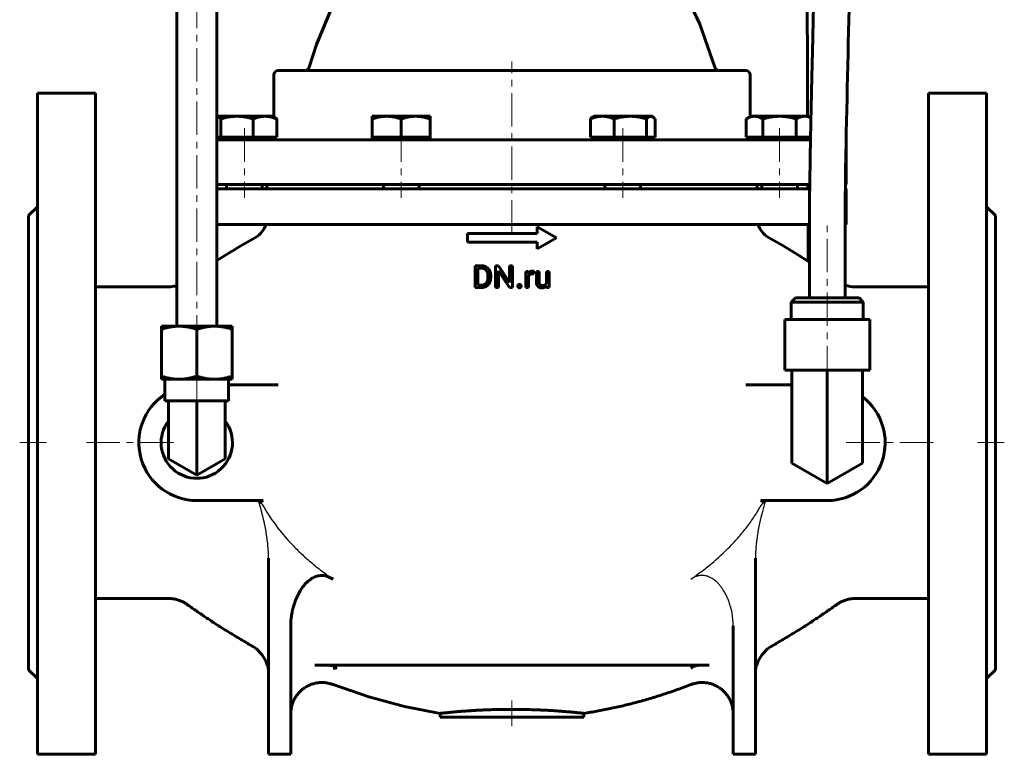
# Model space of a CAD drawing. Header units: millimetres. Extents: x -110 to 111, y -165 to 165.
# Tile 1 of 3: x -110 to 111, y -165 to 0. Entities that reach past the tile are written whole.
import ezdxf

# ---------------------------------------------------------------- set-up
doc = ezdxf.new("R2010")
doc.units = ezdxf.units.MM
for name, pattern in [('K5LT-1', [0]), ('K5LT_AXLED', [12, 7.5, -1.5, 1.5, -1.5]), ('K5LT_BASIC', [0])]:
    doc.linetypes.add(name, pattern=pattern)
doc.layers.add('Системный слой (1)', color=7, linetype='Continuous', true_color=0x6c6c6c)

# ---------------------------------------------------------------- blocks, each defined once
blk = doc.blocks.new('U0')
at = {"layer": 'Системный слой (1)', "color": 143, "linetype": 'K5LT_BASIC', "lineweight": 60, "true_color": 0x33acca}
for p, q in [((-60.46, -50.55), (-63.36, -52.3)), ((-57.56, -48.89), (-60.46, -50.55)), ((-63.36, -52.3), (-66.25, -54.12))]:
    blk.add_line(p, q, dxfattribs=at)
blk = doc.blocks.new('U1')
at = {"layer": 'Системный слой (1)', "color": 143, "linetype": 'K5LT_BASIC', "lineweight": 60, "true_color": 0x33acca}
for p, q in [((75.11, -59.73), (74.75, -59.61)), ((75.87, -59.9), (75.11, -59.73)), ((76.45, -59.97), (75.87, -59.9)), ((76.74, -59.99), (76.45, -59.97)), ((76.89, -60), (76.74, -59.99)), ((76.96, -60), (76.89, -60)), ((77, -60), (76.96, -60)), ((77.02, -60), (77, -60)), ((77.03, -60), (77.02, -60)), ((77.04, -60), (77.03, -60)), ((77.03, -60), (77.03, -60)), ((77.03, -60), (77.03, -60)), ((77.03, -60), (77.03, -60)), ((77.03, -60), (77.03, -60)), ((77.04, -60), (77.04, -60)), ((77.04, -60), (77.04, -60)), ((77.04, -60), (77.04, -60)), ((77.04, -60), (77.04, -60)), ((77.04, -60), (77.04, -60)), ((77.04, -60), (77.04, -60)), ((77.04, -60), (77.04, -60))]:
    blk.add_line(p, q, dxfattribs=at)
blk = doc.blocks.new('U2')
at = {"layer": 'Системный слой (1)', "color": 143, "linetype": 'K5LT_BASIC', "lineweight": 60, "true_color": 0x33acca}
for p, q in [((-57.33, -141.33), (-58.21, -140.74)), ((-56.12, -142.55), (-57.33, -141.33)), ((-55.24, -144.03), (-56.12, -142.55)), ((-55, -144.66), (-55.24, -144.03)), ((-54.76, -145.6), (-54.9, -145)), ((-54.68, -146.22), (-54.76, -145.6)), ((-54.65, -146.84), (-54.68, -146.22))]:
    blk.add_line(p, q, dxfattribs=at)
blk = doc.blocks.new('U3')
at = {"layer": 'Системный слой (1)', "color": 143, "linetype": 'K5LT_BASIC', "lineweight": 60, "true_color": 0x33acca}
for p, q in [((-45.25, -125.71), (-45.72, -126.08)), ((-45, -125.54), (-45.25, -125.71)), ((-44.87, -125.46), (-45, -125.54)), ((-44.8, -125.43), (-44.87, -125.46)), ((-44.77, -125.41), (-44.8, -125.43)), ((-44.27, -125.16), (-44.77, -125.41)), ((-43.8, -124.99), (-44.27, -125.16)), ((-43.57, -124.93), (-43.8, -124.99)), ((-43.45, -124.9), (-43.57, -124.93)), ((-43.39, -124.89), (-43.45, -124.9)), ((-43.36, -124.88), (-43.39, -124.89)), ((-42.89, -124.83), (-43.36, -124.88)), ((-42.35, -124.83), (-42.89, -124.83)), ((-42.08, -124.86), (-42.35, -124.83)), ((-41.94, -124.88), (-42.08, -124.86)), ((-41.88, -124.9), (-41.94, -124.88)), ((-41.84, -124.9), (-41.88, -124.9)), ((-41.73, -124.93), (-41.84, -124.9)), ((-40.13, -125.66), (-41.73, -124.93)), ((-47.01, -127.48), (-47.54, -128.28)), ((-46.72, -127.12), (-47.01, -127.48)), ((-46.58, -126.94), (-46.72, -127.12)), ((-46.5, -126.86), (-46.58, -126.94)), ((-46.47, -126.81), (-46.5, -126.86)), ((-45.72, -126.08), (-46.47, -126.81)), ((-48.56, -130.35), (-48.76, -130.89)), ((-48.45, -130.08), (-48.56, -130.35)), ((-48.4, -129.95), (-48.45, -130.08)), ((-48.37, -129.89), (-48.4, -129.95)), ((-47.54, -128.28), (-48.37, -129.89)), ((-49.1, -132), (-49.33, -132.95)), ((-48.76, -130.89), (-49.1, -132)), ((-49.49, -133.91), (-49.61, -134.95)), ((-49.41, -133.4), (-49.49, -133.91)), ((-49.37, -133.14), (-49.41, -133.4)), ((-49.34, -133.01), (-49.37, -133.14)), ((-49.33, -132.95), (-49.34, -133.01)), ((-49.61, -134.95), (-49.65, -136.13)), ((-49.65, -136.13), (-49.65, -136.14))]:
    blk.add_line(p, q, dxfattribs=at)
blk = doc.blocks.new('U4')
at = {"layer": 'Системный слой (1)', "color": 143, "linetype": 'K5LT_BASIC', "lineweight": 60, "true_color": 0x33acca}
for p, q in [((-32.15, -152.11), (-40.13, -149.34)), ((-24.14, -154.26), (-32.15, -152.11)), ((-16.12, -155.8), (-24.14, -154.26))]:
    blk.add_line(p, q, dxfattribs=at)
blk = doc.blocks.new('U5')
at = {"layer": 'Системный слой (1)', "color": 143, "linetype": 'K5LT_BASIC', "lineweight": 60, "true_color": 0x33acca}
for p, q in [((-77.04, -60), (-77.04, -60)), ((-77.04, -60), (-77.04, -60)), ((-77.04, -60), (-77.04, -60)), ((-77.04, -60), (-77.04, -60)), ((-77.04, -60), (-77.04, -60)), ((-77.04, -60), (-77.04, -60)), ((-77.04, -60), (-77.04, -60)), ((-77.04, -60), (-77.04, -60)), ((-77.04, -60), (-77.03, -60)), ((-77.03, -60), (-77.03, -60)), ((-77.03, -60), (-77.03, -60)), ((-77.03, -60), (-77.03, -60)), ((-77.03, -60), (-77.02, -60)), ((-77.02, -60), (-77.01, -60)), ((-77.01, -60), (-76.99, -60)), ((-76.99, -60), (-76.94, -60)), ((-76.94, -60), (-76.84, -60)), ((-76.84, -60), (-76.64, -59.99)), ((-76.64, -59.99), (-76.24, -59.95)), ((-76.24, -59.95), (-75.65, -59.86)), ((-75.65, -59.86), (-75.25, -59.76))]:
    blk.add_line(p, q, dxfattribs=at)
blk = doc.blocks.new('U6')
at = {"layer": 'Системный слой (1)', "color": 143, "linetype": 'K5LT_BASIC', "lineweight": 60, "true_color": 0x33acca}
for p, q in [((60.63, -50.65), (57.56, -48.89)), ((63.69, -52.5), (60.63, -50.65)), ((66.75, -54.45), (63.69, -52.5))]:
    blk.add_line(p, q, dxfattribs=at)
blk = doc.blocks.new('U7')
at = {"layer": 'Системный слой (1)', "color": 143, "linetype": 'K5LT_BASIC', "lineweight": 60, "true_color": 0x33acca}
for p, q in [((56.12, -142.55), (57.33, -141.33)), ((57.33, -141.33), (58.21, -140.74)), ((55.24, -144.03), (56.12, -142.55)), ((54.68, -146.22), (54.76, -145.6)), ((54.76, -145.6), (54.9, -145)), ((55, -144.66), (55.24, -144.03)), ((54.65, -146.84), (54.68, -146.22))]:
    blk.add_line(p, q, dxfattribs=at)
blk = doc.blocks.new('U8')
at = {"layer": 'Системный слой (1)', "color": 143, "linetype": 'K5LT_BASIC', "lineweight": 60, "true_color": 0x33acca}
for p, q in [((0, -27), (-66.25, -27)), ((67, -27), (0, -27))]:
    blk.add_line(p, q, dxfattribs=at)
blk = doc.blocks.new('U9')
at = {"layer": 'Системный слой (1)', "color": 143, "linetype": 'K5LT_BASIC', "lineweight": 60, "true_color": 0x33acca}
for p, q in [((66.75, -46), (-66.25, -46)), ((75, -46), (74.75, -46))]:
    blk.add_line(p, q, dxfattribs=at)
blk = doc.blocks.new('U12')
at = {"layer": 'Системный слой (1)', "color": 143, "linetype": 'K5LT_BASIC', "lineweight": 60, "true_color": 0x33acca}
for p, q in [((66.82, -38), (-66.25, -38)), ((75, -38), (74.82, -38))]:
    blk.add_line(p, q, dxfattribs=at)
blk = doc.blocks.new('U13')
at = {"layer": 'Системный слой (1)', "color": 143, "linetype": 'K5LT_BASIC', "lineweight": 60, "true_color": 0x33acca}
for p, q in [((-66.25, -37), (66.83, -37)), ((74.83, -37), (75, -37))]:
    blk.add_line(p, q, dxfattribs=at)
blk = doc.blocks.new('U14')
at = {"layer": 'Системный слой (1)', "color": 143, "linetype": 'K5LT_BASIC', "lineweight": 60, "true_color": 0x33acca}
for p, q in [((0, -11.4), (-52.44, -11.4)), ((52.44, -11.4), (0, -11.4))]:
    blk.add_line(p, q, dxfattribs=at)
blk = doc.blocks.new('U15')
at = {"layer": 'Системный слой (1)', "color": 143, "linetype": 'K5LT_BASIC', "lineweight": 60, "true_color": 0x33acca}
for p, q in [((24.92, 26.66), (31.5, 18.81)), ((31.5, 18.81), (37.24, 9.59)), ((37.24, 9.59), (42.15, -0.99)), ((42.15, -0.99), (45.54, -10.69))]:
    blk.add_line(p, q, dxfattribs=at)
blk = doc.blocks.new('U17')
at = {"layer": 'Системный слой (1)', "color": 143, "linetype": 'K5LT_BASIC', "lineweight": 60, "true_color": 0x33acca}
for p, q in [((-27.64, 23.7), (-33.89, 15.3)), ((-33.89, 15.3), (-39.3, 5.53)), ((-39.3, 5.53), (-43.87, -5.59)), ((-43.87, -5.59), (-45.54, -10.69))]:
    blk.add_line(p, q, dxfattribs=at)
blk = doc.blocks.new('U24')
at = {"layer": 'Системный слой (1)', "color": 143, "linetype": 'K5LT_BASIC', "lineweight": 60, "true_color": 0x33acca}
for p, q in [((31.3, -21.71), (31.15, -21.7)), ((31.45, -21.76), (31.3, -21.71)), ((31.6, -21.83), (31.45, -21.76)), ((31.77, -21.94), (31.6, -21.83)), ((31.94, -22.09), (31.77, -21.94)), ((32.12, -22.28), (31.94, -22.09))]:
    blk.add_line(p, q, dxfattribs=at)
blk = doc.blocks.new('U26')
at = {"layer": 'Системный слой (1)', "color": 143, "linetype": 'K5LT_BASIC', "lineweight": 60, "true_color": 0x33acca}
for p, q in [((-65.97, -21.78), (-66.25, -21.7)), ((-65.67, -21.97), (-65.97, -21.78)), ((-65.36, -22.28), (-65.67, -21.97))]:
    blk.add_line(p, q, dxfattribs=at)
blk = doc.blocks.new('U27')
at = {"layer": 'Системный слой (1)', "color": 143, "linetype": 'K5LT_BASIC', "lineweight": 60, "true_color": 0x33acca}
for p, q in [((66.14, -21.74), (65.68, -21.7)), ((66.61, -21.85), (66.14, -21.74)), ((67.1, -22.04), (66.61, -21.85))]:
    blk.add_line(p, q, dxfattribs=at)
blk = doc.blocks.new('U65')
at = {"layer": 'Системный слой (1)', "color": 143, "linetype": 'K5LT_BASIC', "lineweight": 60, "true_color": 0x33acca}
for p, q in [((66.25, 15), (66.26, 2.77)), ((66.26, 2.77), (66.29, -9.46)), ((66.29, -9.46), (66.34, -21.7)), ((66.41, -37), (66.41, -37.33)), ((66.41, -37.33), (66.41, -37.67)), ((66.41, -37.67), (66.41, -38)), ((66.45, -46), (66.47, -48.76)), ((66.47, -48.76), (66.48, -51.53)), ((66.48, -51.53), (66.5, -54.28))]:
    blk.add_line(p, q, dxfattribs=at)

msp = doc.modelspace()

# ---------------------------------------------------------------- linework, layer by layer
at = {"layer": 'Системный слой (1)', "color": 143, "linetype": 'K5LT_BASIC', "lineweight": 60, "true_color": 0x33acca}
for p, q in [((-75.25, -68.84), (-75.25, 17.6)), ((-66.25, -68.84), (-66.25, 17.6)), ((-53.44, -21.76), (-53.44, -12.4)), ((53.44, -21.76), (53.44, -12.4)), ((-106.5, -16.5), (-93.5, -16.5)), ((-106.5, -16.5), (-106.5, -165)), ((-93.5, -16.5), (-93.5, -165)), ((106.5, -16.5), (93.5, -16.5)), ((93.5, -16.5), (93.5, -165)), ((106.5, -16.5), (106.5, -165)), ((-66.25, -21.7), (-61.73, -21.7)), ((-61.73, -21.7), (-55.46, -21.7)), ((-55.46, -21.7), (-53.55, -21.7)), ((-53.55, -21.7), (-53.32, -21.83)), ((-31.37, -21.7), (-28.12, -21.7)), ((-31.37, -22.28), (-31.37, -21.7)), ((-28.12, -21.7), (-21.62, -21.7)), ((-21.62, -21.7), (-18.37, -21.7)), ((-18.37, -21.7), (-18.37, -22.28)), ((18.37, -21.7), (18.15, -21.83)), ((18.37, -21.7), (20.28, -21.7)), ((20.28, -21.7), (26.56, -21.7)), ((26.56, -21.7), (31.15, -21.7)), ((31.15, -21.7), (31.37, -21.7)), ((31.37, -21.7), (31.6, -21.83)), ((53.55, -21.7), (52.55, -22.28)), ((53.55, -21.7), (54.42, -21.7)), ((54.42, -21.7), (60.05, -21.7)), ((60.05, -21.7), (65.68, -21.7)), ((65.68, -21.7), (66.55, -21.7)), ((66.55, -21.7), (67.1, -22.01)), ((-65.36, -26.4), (-65.36, -22.28)), ((-58.11, -26.4), (-58.11, -22.28)), ((-52.8, -26.4), (-52.8, -22.28)), ((-31.37, -26.4), (-31.37, -22.28)), ((-24.87, -26.4), (-24.87, -22.28)), ((-18.37, -26.4), (-18.37, -22.28)), ((17.62, -26.4), (17.62, -22.28)), ((22.93, -26.4), (22.93, -22.28)), ((30.18, -26.4), (30.18, -22.28)), ((32.12, -26.4), (32.12, -22.28)), ((52.55, -26.4), (52.55, -22.28)), ((56.3, -26.4), (56.3, -22.28)), ((63.8, -26.4), (63.8, -22.28)), ((-65.36, -26.4), (-66.25, -26.4)), ((-61.73, -26.4), (-65.36, -26.4)), ((-58.11, -26.4), (-61.73, -26.4)), ((-55.46, -26.4), (-58.11, -26.4)), ((-52.8, -26.4), (-55.46, -26.4)), ((-53.55, -26.4), (-53.55, -27)), ((-28.12, -26.4), (-31.37, -26.4)), ((-31.37, -26.4), (-31.37, -27)), ((-24.87, -26.4), (-28.12, -26.4)), ((-21.62, -26.4), (-24.87, -26.4)), ((-18.37, -26.4), (-21.62, -26.4)), ((-18.37, -26.4), (-18.37, -27)), ((20.28, -26.4), (17.62, -26.4)), ((18.37, -26.4), (18.37, -27)), ((22.93, -26.4), (20.28, -26.4)), ((26.56, -26.4), (22.93, -26.4)), ((30.18, -26.4), (26.56, -26.4)), ((31.15, -26.4), (30.18, -26.4)), ((32.12, -26.4), (31.15, -26.4)), ((31.37, -26.4), (31.37, -27)), ((54.42, -26.4), (52.55, -26.4)), ((53.55, -26.4), (53.55, -27)), ((56.3, -26.4), (54.42, -26.4)), ((60.05, -26.4), (56.3, -26.4)), ((63.8, -26.4), (60.05, -26.4)), ((65.68, -26.4), (63.8, -26.4)), ((67.01, -26.4), (65.68, -26.4)), ((66.55, -26.4), (66.55, -27)), ((75, -37), (75, -28)), ((-64.05, -37), (-64.05, -38)), ((-56.05, -37), (-56.05, -38)), ((-55, -37), (-55, -38)), ((-28.87, -37), (-28.87, -38)), ((-20.87, -37), (-20.87, -38)), ((20.87, -37), (20.87, -38)), ((28.87, -37), (28.87, -38)), ((55, -37), (55, -38)), ((56.05, -37), (56.05, -38)), ((64.05, -37), (64.05, -38)), ((75, -38), (75, -46)), ((-108.5, -44), (-106.5, -42)), ((-108.5, -44), (-108.5, -146)), ((108.5, -44), (106.5, -42)), ((108.5, -44), (108.5, -146)), ((-10, -47.99), (-10, -49.99)), ((5.67, -47.99), (-10, -47.99)), ((5.67, -46.49), (5.67, -47.99)), ((10, -48.99), (5.67, -46.49)), ((66.75, -62.49), (66.75, -47.49)), ((74.75, -62.49), (74.75, -47.49)), ((5.67, -49.99), (-10, -49.99)), ((10, -48.99), (5.67, -51.49)), ((5.67, -49.99), (5.67, -51.49)), ((-8.3, -55.27), (-8.3, -60.16)), ((-6.91, -55.27), (-8.3, -55.27)), ((-7.65, -55.8), (-7.65, -59.64)), ((-6.91, -55.8), (-7.65, -55.8)), ((-3.02, -55.27), (-3.67, -55.27)), ((-3.67, -55.27), (-3.67, -60.16)), ((-0.55, -59.06), (-3.02, -55.27)), ((-0.56, -60.16), (-3.02, -56.39)), ((-3.02, -56.39), (-3.02, -60.16)), ((0.1, -55.27), (-0.55, -55.27)), ((-0.55, -55.27), (-0.55, -59.06)), ((0.1, -55.27), (0.1, -60.16)), ((3.12, -56.53), (3.12, -60.16)), ((3.72, -56.53), (3.12, -56.53)), ((3.74, -56.95), (3.72, -56.53)), ((4.88, -56.51), (4.87, -57.09)), ((5.49, -56.53), (5.49, -58.87)), ((6.11, -56.53), (5.49, -56.53)), ((6.11, -56.53), (6.11, -58.88)), ((7.72, -56.53), (7.72, -59.17)), ((8.35, -56.53), (7.72, -56.53)), ((8.35, -56.53), (8.35, -60.16)), ((-6.97, -59.64), (-7.65, -59.64)), ((-5.4, -57.57), (-5.4, -57.87)), ((-4.76, -57.57), (-4.76, -57.87)), ((3.74, -57.58), (3.74, -60.16)), ((-93.5, -60), (-77.04, -60)), ((-7.65, -60.16), (-8.3, -60.16)), ((-6.97, -60.16), (-7.65, -60.16)), ((-3.02, -60.16), (-3.67, -60.16)), ((0.1, -60.16), (-0.56, -60.16)), ((3.74, -60.16), (3.12, -60.16)), ((7.75, -60.16), (7.74, -59.8)), ((8.35, -60.16), (7.75, -60.16)), ((77.04, -60), (93.5, -60)), ((63.61, -62.49), (62.66, -63.44)), ((62.66, -67.36), (62.66, -63.44)), ((62.66, -63.44), (78.85, -63.44)), ((77.9, -62.49), (63.61, -62.49)), ((77.9, -62.49), (78.85, -63.44)), ((78.85, -67.36), (78.85, -63.44)), ((80.28, -67.36), (61.23, -67.36)), ((61.23, -78.74), (61.23, -67.36)), ((80.28, -78.74), (80.28, -67.36)), ((-78.69, -68.84), (-74.72, -68.84)), ((-78.69, -69.54), (-78.69, -68.84)), ((-78.69, -69.54), (-78.69, -80.06)), ((-74.72, -68.84), (-66.78, -68.84)), ((-70.75, -69.54), (-70.75, -80.06)), ((-66.78, -68.84), (-62.82, -68.84)), ((-62.82, -68.84), (-62.82, -69.54)), ((-62.82, -69.54), (-62.82, -80.06)), ((80.28, -78.74), (61.23, -78.74)), ((62.83, -78.74), (62.83, -95)), ((70.75, -78.74), (70.75, -95)), ((78.68, -78.74), (78.68, -95)), ((-78.69, -80.77), (-78.69, -80.06)), ((-74.72, -80.77), (-78.69, -80.77)), ((-77.9, -80.77), (-77.9, -85.6)), ((-66.78, -80.77), (-74.72, -80.77)), ((-62.82, -80.77), (-66.78, -80.77)), ((-63.61, -80.77), (-63.61, -85.6)), ((-62.82, -80.06), (-62.82, -80.77)), ((-56.82, -82), (-63.61, -82)), ((-56.82, -82), (-52.46, -82)), ((56.82, -82), (52.46, -82)), ((62.83, -82), (56.82, -82)), ((-77.9, -85.6), (-77.1, -85.6)), ((-77.1, -85.6), (-76.76, -85.6)), ((-77.1, -95), (-77.1, -85.6)), ((-76.76, -85.6), (-71.09, -85.6)), ((-71.09, -85.6), (-70.75, -85.6)), ((-70.75, -85.6), (-70.41, -85.6)), ((-70.75, -95), (-70.75, -85.6)), ((-70.41, -85.6), (-64.74, -85.6)), ((-64.74, -85.6), (-64.4, -85.6)), ((-64.4, -85.6), (-63.61, -85.6)), ((-64.4, -95), (-64.4, -85.6)), ((-77.1, -98.66), (-77.1, -95)), ((-70.75, -102.33), (-70.75, -95)), ((-64.4, -98.66), (-64.4, -95)), ((62.83, -99.57), (62.83, -95)), ((70.75, -104.15), (70.75, -95)), ((78.68, -99.57), (78.68, -95)), ((-70.75, -102.33), (-77.1, -98.66)), ((-64.4, -98.66), (-70.75, -102.33)), ((70.75, -104.15), (62.83, -99.57)), ((78.68, -99.57), (70.75, -104.15)), ((-70.75, -108), (-56.82, -108)), ((-56.82, -108), (-55.83, -108)), ((56.82, -108), (55.83, -108)), ((56.82, -108), (70.75, -108)), ((-54.65, -120.97), (-54.65, -165)), ((54.65, -120.97), (54.65, -165)), ((-93.5, -130), (-77.04, -130)), ((77.04, -130), (93.5, -130)), ((-49.65, -136.14), (-49.65, -165)), ((49.65, -136.14), (49.65, -165)), ((-55, -144.66), (-55, -145)), ((-54.86, -145), (-55, -145)), ((44.28, -145), (-44.28, -145)), ((55, -145), (54.86, -145)), ((55, -144.66), (55, -145)), ((-108.5, -146), (-106.5, -148)), ((108.5, -146), (106.5, -148)), ((-16.12, -155.8), (-16.12, -156.65)), ((16.12, -156.65), (-16.12, -156.65)), ((16.12, -155.8), (16.12, -156.65)), ((-106.5, -165), (-93.5, -165)), ((-54.65, -165), (-49.65, -165)), ((49.65, -165), (54.65, -165)), ((106.5, -165), (93.5, -165))]:
    msp.add_line(p, q, dxfattribs=at)
at = {"layer": 'Системный слой (1)', "color": 30, "linetype": 'K5LT_AXLED', "lineweight": 18, "true_color": 0xff8000}
for p, q in [((-70.75, 17.6), (-70.75, -70.84)), ((0, -48), (0, -9.4)), ((-60.05, -24.4), (-60.05, -40)), ((-24.87, -24.4), (-24.87, -40)), ((24.87, -24.4), (24.87, -40)), ((60.05, -24.4), (60.05, -40)), ((70.75, -80.74), (70.75, -45.49)), ((-70.75, -78.77), (-70.75, -87.6)), ((-110.5, -95), (-104.5, -95)), ((-95.5, -95), (-75.04, -95)), ((75.04, -95), (95.5, -95)), ((104.5, -95), (110.5, -95)), ((0, -158.65), (0, -152.9))]:
    msp.add_line(p, q, dxfattribs=at)
at = {"layer": 'Системный слой (1)', "color": 143, "linetype": 'K5LT_BASIC', "lineweight": 60, "true_color": 0x33acca}
for centre, radius, start, end in [((-52.44, -12.4), 1, 90, 180), ((52.44, -12.4), 1, 0, 90), ((-54.44, -26), 1, 332.7158, 336.4281), ((54.44, -26), 1, 203.5719, 207.2842), ((74, -28), 1, 0, 11.1652), ((-60, -44.52), 5, 299.1995, 342.5855), ((60, -44.52), 5, 197.4145, 240.8005), ((-70.75, -95), 13, 123.334, 270), ((70.75, -95), 13, 270, 52.4394), ((-70.75, -95), 8.01, 142.4617, 37.5383)]:
    msp.add_arc(centre, radius, start, end, dxfattribs=at)
for points, degree, knots in [([(33.6, 159.47), (34.06, 159.47), (34.52, 159.46), (35.61, 159.41), (36.23, 159.36), (37.85, 159.19), (38.85, 159.02), (40.8, 158.59), (41.75, 158.32), (43.62, 157.68), (44.56, 157.3), (46.37, 156.43), (47.25, 155.95), (48.62, 155.11), (49.12, 154.77), (50.52, 153.78), (51.42, 153.06), (53.21, 151.46), (54.1, 150.56), (55.89, 148.56), (56.77, 147.46), (58.46, 145.12), (59.27, 143.89), (60.79, 141.31), (61.5, 139.98), (62.85, 137.24), (63.48, 135.84), (64.59, 133.15), (65.09, 131.87), (66.02, 129.26), (66.46, 127.94), (67.3, 125.27), (67.69, 123.93), (68.64, 120.43), (69.17, 118.27), (70.15, 113.91), (70.59, 111.72), (71.33, 107.7), (71.63, 105.89), (72.49, 100.43), (72.97, 96.75), (73.4, 92.91), (73.42, 92.75), (73.48, 92.06), (73.56, 91.54), (74.03, 86.21), (74.51, 81.42), (75, 73.95), (75.17, 71.3), (75.37, 66.79), (75.46, 64.89), (75.63, 60.38), (75.71, 57.76), (75.95, 48.41), (75.95, 41.63), (76.03, 34.35), (76.03, 33.84), (76.03, 32.21), (76.03, 31.11), (76, 26.67), (75.97, 23.34), (75.92, 17.48), (75.87, 14.93), (75.61, -0.97), (75.26, -14.4), (74.94, -29.92), (74.9, -32.04), (74.85, -35.1), (74.84, -36.05), (74.83, -37.33), (74.82, -37.67), (74.8, -40.67), (74.77, -43.33), (74.75, -46.44), (74.75, -46.89), (74.75, -47.38), (74.75, -47.44), (74.75, -47.49)], 3, [0, 0, 0, 0, 0.23674, 0.23674, 0.552393, 0.552393, 1.060197, 1.060197, 1.544577, 1.544577, 2.032522, 2.032522, 2.505603, 2.505603, 2.786157, 2.786157, 3.309543, 3.309543, 3.86762, 3.86762, 4.486676, 4.486676, 5.107656, 5.107656, 5.728635, 5.728635, 6.349615, 6.349615, 6.902071, 6.902071, 7.454527, 7.454527, 8.006983, 8.006983, 8.878645, 8.878645, 9.750307, 9.750307, 10.464753, 10.464753, 11.893644, 11.893644, 11.957174, 11.957174, 12.159699, 12.159699, 14.027598, 14.027598, 15.039376, 15.039376, 15.771053, 15.771053, 16.786621, 16.786621, 19.392349, 19.392349, 19.594487, 19.594487, 20.022492, 20.022492, 21.309618, 21.309618, 22.284422, 22.284422, 27.467321, 27.467321, 28.283946, 28.283946, 28.650893, 28.650893, 28.77937, 28.77937, 29.808614, 29.808614, 29.9805, 29.9805, 29.997622, 29.997622, 29.997622, 29.997622]), ([(33.6, 151.47), (34.42, 151.47), (35.24, 151.43), (36.78, 151.25), (37.5, 151.13), (38.87, 150.82), (39.53, 150.63), (40.83, 150.17), (41.46, 149.91), (42.74, 149.3), (43.38, 148.94), (44.64, 148.15), (45.27, 147.71), (46.03, 147.11), (46.19, 146.98), (47.03, 146.27), (47.71, 145.64), (49.1, 144.18), (49.81, 143.35), (51.27, 141.46), (52.01, 140.38), (53.36, 138.19), (53.97, 137.09), (55.15, 134.81), (55.7, 133.63), (56.74, 131.23), (57.23, 130.01), (58.13, 127.58), (58.55, 126.38), (59.34, 123.94), (59.71, 122.7), (60.63, 119.45), (61.15, 117.43), (62.09, 113.33), (62.52, 111.26), (63.16, 107.91), (63.39, 106.62), (64.04, 102.75), (64.43, 100.17), (65, 95.83), (65.22, 94.09), (65.47, 91.85), (65.53, 91.34), (65.71, 89.63), (65.83, 88.43), (66.61, 80.36), (67.06, 73.4), (67.42, 65.52), (67.46, 64.57), (67.55, 62.34), (67.61, 61.07), (67.81, 51.94), (68.01, 44.07), (68.03, 35.62), (68.03, 35), (68.03, 33.86), (68.03, 33.35), (68.01, 31.89), (68.03, 30.95), (68, 26.67), (67.99, 23.33), (67.8, 10.6), (67.63, 1.25), (67.38, -9.75), (67.34, -11.3), (67.24, -15.9), (67.17, -18.95), (67.1, -22.03), (67.1, -22.05), (67.07, -23.51), (67.04, -24.96), (67, -26.6), (67, -26.8), (66.93, -30.33), (66.89, -33.67), (66.82, -37.33), (66.82, -37.67), (66.8, -40.21), (66.77, -42.42), (66.76, -45.09), (66.76, -45.54), (66.75, -46.49), (66.75, -47), (66.75, -47.49)], 3, [0, 0, 0, 0, 0.512827, 0.512827, 0.963315, 0.963315, 1.38238, 1.38238, 1.800477, 1.800477, 2.215606, 2.215606, 2.634081, 2.634081, 2.744258, 2.744258, 3.220115, 3.220115, 3.748252, 3.748252, 4.357732, 4.357732, 4.916947, 4.916947, 5.476162, 5.476162, 6.035377, 6.035377, 6.569747, 6.569747, 7.104117, 7.104117, 7.966134, 7.966134, 8.828151, 8.828151, 9.359841, 9.359841, 10.423222, 10.423222, 11.128149, 11.128149, 11.335312, 11.335312, 11.824142, 11.824142, 14.625981, 14.625981, 15.010374, 15.010374, 15.529167, 15.529167, 18.702456, 18.702456, 18.95611, 18.95611, 19.164292, 19.164292, 19.547781, 19.547781, 20.896602, 20.896602, 24.701958, 24.701958, 25.325148, 25.325148, 26.566911, 26.566911, 26.574459, 26.574459, 27.15805, 27.15805, 27.238699, 27.238699, 28.586742, 28.586742, 28.721354, 28.721354, 29.615912, 29.615912, 29.799515, 29.799515, 29.997508, 29.997508, 29.997508, 29.997508]), ([(-46.5, -11.4), (-46.5, -11.4), (-46.5, -11.4), (-46.46, -11.4), (-46.41, -11.4), (-46.36, -11.39), (-46.35, -11.39), (-46.33, -11.38), (-46.31, -11.38), (-46.29, -11.37), (-46.28, -11.37), (-46.27, -11.37), (-46.26, -11.37), (-46.26, -11.37), (-46.26, -11.37), (-46.25, -11.37), (-46.25, -11.37), (-46.25, -11.37), (-46.25, -11.36), (-46.24, -11.36), (-46.24, -11.36), (-46.23, -11.36), (-46.22, -11.36), (-46.2, -11.35), (-46.19, -11.35), (-46.15, -11.34), (-46.13, -11.33), (-46.06, -11.3), (-46.02, -11.28), (-45.95, -11.23), (-45.91, -11.21), (-45.84, -11.15), (-45.81, -11.13), (-45.75, -11.06), (-45.72, -11.03), (-45.67, -10.96), (-45.65, -10.92), (-45.6, -10.84), (-45.58, -10.8), (-45.56, -10.74), (-45.55, -10.71), (-45.54, -10.69)], 3, [0, 0, 0, 0, 0.00074, 0.00074, 2.908624, 2.908624, 3.59943, 3.59943, 4.740818, 4.740818, 5.282652, 5.282652, 5.539869, 5.539869, 5.661975, 5.661975, 5.78408, 5.78408, 5.899106, 5.899106, 6.12562, 6.12562, 6.576878, 6.576878, 7.475855, 7.475855, 9.273808, 9.273808, 12.322853, 12.322853, 15.297111, 15.297111, 18.225667, 18.225667, 21.249388, 21.249388, 24.307853, 24.307853, 27.343172, 27.343172, 29, 29, 29, 29]), ([(46.5, -11.4), (46.5, -11.4), (46.5, -11.4), (46.46, -11.4), (46.41, -11.4), (46.36, -11.39), (46.35, -11.39), (46.33, -11.38), (46.31, -11.38), (46.29, -11.37), (46.28, -11.37), (46.27, -11.37), (46.26, -11.37), (46.26, -11.37), (46.26, -11.37), (46.25, -11.37), (46.25, -11.37), (46.25, -11.37), (46.25, -11.36), (46.24, -11.36), (46.24, -11.36), (46.23, -11.36), (46.22, -11.36), (46.2, -11.35), (46.19, -11.35), (46.15, -11.34), (46.13, -11.33), (46.06, -11.3), (46.02, -11.28), (45.95, -11.23), (45.91, -11.21), (45.84, -11.15), (45.81, -11.13), (45.75, -11.06), (45.72, -11.03), (45.67, -10.96), (45.65, -10.92), (45.6, -10.84), (45.58, -10.8), (45.56, -10.74), (45.55, -10.71), (45.54, -10.69)], 3, [0, 0, 0, 0, 0.00074, 0.00074, 2.908517, 2.908517, 3.599514, 3.599514, 4.740815, 4.740815, 5.282622, 5.282622, 5.539832, 5.539832, 5.661937, 5.661937, 5.784042, 5.784042, 5.899069, 5.899069, 6.125583, 6.125583, 6.57684, 6.57684, 7.475817, 7.475817, 9.273769, 9.273769, 12.322759, 12.322759, 15.296871, 15.296871, 18.225218, 18.225218, 21.248901, 21.248901, 24.307606, 24.307606, 27.3435, 27.3435, 29, 29, 29, 29]), ([(4.6, -56.46), (4.31, -56.46), (3.88, -56.71), (3.74, -56.94), (3.74, -56.95)], 2, [0, 0, 0, 1.487631, 2.975263, 3, 3, 3]), ([(3.74, -57.58), (3.81, -57.43), (4.03, -57.19), (4.19, -57.13)], 2, [0, 0, 0, 0.967608, 2, 2, 2]), ([(-56.78, -108.38), (-56.78, -108.38), (-56.78, -108.37), (-56.77, -108.37), (-56.77, -108.37), (-56.76, -108.37), (-56.73, -108.36), (-56.6, -108.31), (-56.39, -108.22), (-56.1, -108.1), (-55.92, -108.03), (-55.83, -108)], 3, [0, 0, 0, 0, 0.045638, 0.091939, 0.139013, 0.204712, 0.401066, 1.034129, 4.791083, 8.003168, 12, 12, 12, 12]), ([(56.78, -108.38), (56.78, -108.38), (56.78, -108.37), (56.77, -108.37), (56.77, -108.37), (56.76, -108.37), (56.73, -108.35), (56.62, -108.31), (56.47, -108.26), (56.31, -108.19), (56.14, -108.12), (55.97, -108.05), (55.86, -108.01), (55.83, -108)], 3, [0, 0, 0, 0, 0.053101, 0.106953, 0.161736, 0.238178, 0.354851, 1.662981, 4.452695, 6.339535, 8.562633, 12.326566, 14, 14, 14, 14]), ([(-77.04, -130), (-77.04, -130), (-77.04, -130), (-77.03, -130), (-77.03, -130), (-77.03, -130), (-77.03, -130), (-77.02, -130), (-77.02, -130), (-77.01, -130), (-77, -130), (-76.99, -130), (-76.97, -130), (-76.94, -130), (-76.91, -130), (-76.84, -130), (-76.79, -130), (-76.65, -130.01), (-76.56, -130.01), (-76.28, -130.04), (-76.1, -130.06), (-75.64, -130.13), (-75.36, -130.2), (-74.8, -130.36), (-74.53, -130.46), (-74, -130.69), (-73.74, -130.82), (-73.31, -131.07), (-73.14, -131.18), (-72.97, -131.3)], 3, [0, 0, 0, 0, 0.008695, 0.008695, 0.021738, 0.021738, 0.045649, 0.045649, 0.091298, 0.091298, 0.180423, 0.180423, 0.354324, 0.354324, 0.693431, 0.693431, 1.354256, 1.354256, 2.641126, 2.641126, 5.145305, 5.145305, 9.145196, 9.145196, 13.145087, 13.145087, 17.144979, 17.144979, 19.999074, 19.999074, 19.999074, 19.999074]), ([(77.04, -130), (77.04, -130), (77.04, -130), (77.03, -130), (77.03, -130), (77.03, -130), (77.03, -130), (77.02, -130), (77.02, -130), (77.01, -130), (77, -130), (76.99, -130), (76.97, -130), (76.94, -130), (76.91, -130), (76.84, -130), (76.79, -130), (76.65, -130.01), (76.56, -130.01), (76.28, -130.04), (76.1, -130.06), (75.64, -130.13), (75.36, -130.2), (74.8, -130.36), (74.53, -130.46), (74, -130.69), (73.74, -130.82), (73.31, -131.07), (73.14, -131.18), (72.97, -131.3)], 3, [0, 0, 0, 0, 0.008695, 0.008695, 0.021738, 0.021738, 0.045649, 0.045649, 0.091298, 0.091298, 0.180422, 0.180422, 0.354324, 0.354324, 0.693431, 0.693431, 1.354256, 1.354256, 2.641125, 2.641125, 5.145303, 5.145303, 9.145194, 9.145194, 13.145086, 13.145086, 17.144977, 17.144977, 19.999066, 19.999066, 19.999066, 19.999066]), ([(-54.86, -145), (-54.87, -144.98), (-54.88, -144.94), (-54.9, -144.9), (-54.91, -144.85), (-54.93, -144.81), (-54.95, -144.77), (-54.96, -144.73), (-54.98, -144.7), (-54.99, -144.68), (-55, -144.66), (-55, -144.66), (-55, -144.66)], 3, [0, 0, 0, 0, 1.016091, 1.793434, 2.615485, 4.086672, 5.120882, 6.211606, 7.908931, 9.811236, 10.948964, 13, 13, 13, 13]), ([(-40.13, -145.65), (-39.61, -145.67), (-39.28, -145.58), (-40.02, -145.23), (-40.5, -145.05), (-40.9, -145), (-41.11, -145)], 3, [0, 0, 0, 0, 1.648034, 3.294795, 5.078378, 7, 7, 7, 7]), ([(40.13, -145.65), (40.22, -145.58), (40.36, -145.48), (40.57, -145.36), (40.76, -145.26), (41, -145.16), (41.24, -145.09), (41.45, -145.04), (41.67, -145.01), (41.83, -145), (41.93, -145)], 3, [0, 0, 0, 0, 1.819523, 2.730741, 3.948387, 5.474589, 7.003967, 8.231144, 9.153482, 11, 11, 11, 11]), ([(55, -144.66), (55, -144.66), (55, -144.66), (54.99, -144.68), (54.98, -144.7), (54.97, -144.72), (54.95, -144.76), (54.93, -144.81), (54.91, -144.86), (54.89, -144.92), (54.87, -144.97), (54.86, -145)], 3, [0, 0, 0, 0, 1.902465, 3.029803, 4.28362, 5.406181, 7.037342, 8.410003, 9.688993, 10.879626, 12, 12, 12, 12]), ([(-40.13, -149.34), (-40.14, -149.34), (-40.14, -149.34), (-40.15, -149.33), (-40.15, -149.33), (-40.16, -149.33), (-40.17, -149.33), (-40.19, -149.32), (-40.2, -149.31), (-40.24, -149.3), (-40.27, -149.29), (-40.34, -149.26), (-40.4, -149.24), (-40.55, -149.19), (-40.65, -149.16), (-40.95, -149.08), (-41.15, -149.03), (-41.66, -148.93), (-41.97, -148.9), (-42.58, -148.86), (-42.9, -148.87), (-43.51, -148.91), (-43.81, -148.96), (-44.4, -149.08), (-44.69, -149.17), (-45.26, -149.37), (-45.54, -149.49), (-46.1, -149.77), (-46.36, -149.93), (-46.87, -150.28), (-47.12, -150.47), (-47.56, -150.87), (-47.76, -151.07), (-48.14, -151.51), (-48.31, -151.74), (-48.64, -152.23), (-48.79, -152.49), (-49.05, -153.02), (-49.16, -153.29), (-49.36, -153.86), (-49.45, -154.16), (-49.57, -154.76), (-49.61, -155.07), (-49.65, -155.54), (-49.65, -155.71), (-49.65, -155.87)], 3, [0.000518, 0.000518, 0.000518, 0.000518, 0.012653, 0.012653, 0.031631, 0.031631, 0.066426, 0.066426, 0.132852, 0.132852, 0.262541, 0.262541, 0.515593, 0.515593, 1.009044, 1.009044, 1.970642, 1.970642, 3.405009, 3.405009, 4.843615, 4.843615, 6.257331, 6.257331, 7.643846, 7.643846, 9.071193, 9.071193, 10.513369, 10.513369, 11.944854, 11.944854, 13.28192, 13.28192, 14.625361, 14.625361, 16.003233, 16.003233, 17.364289, 17.364289, 18.80584, 18.80584, 20.239517, 20.239517, 20.998023, 20.998023, 20.998023, 20.998023]), ([(40.13, -149.34), (40.13, -149.34), (40.14, -149.33), (40.15, -149.33), (40.15, -149.33), (40.16, -149.33), (40.17, -149.32), (40.19, -149.32), (40.2, -149.31), (40.24, -149.3), (40.27, -149.29), (40.34, -149.26), (40.4, -149.24), (40.55, -149.19), (40.65, -149.16), (40.95, -149.08), (41.15, -149.03), (41.66, -148.93), (41.97, -148.9), (42.58, -148.86), (42.9, -148.87), (43.51, -148.91), (43.81, -148.96), (44.4, -149.08), (44.69, -149.16), (45.26, -149.37), (45.54, -149.49), (46.1, -149.77), (46.36, -149.93), (46.87, -150.28), (47.12, -150.47), (47.56, -150.87), (47.76, -151.07), (48.14, -151.51), (48.32, -151.74), (48.64, -152.23), (48.79, -152.49), (49.05, -153.02), (49.16, -153.29), (49.36, -153.86), (49.45, -154.16), (49.57, -154.76), (49.61, -155.07), (49.65, -155.54), (49.65, -155.7), (49.65, -155.87)], 3, [0, 0, 0, 0, 0.012653, 0.012653, 0.031632, 0.031632, 0.066427, 0.066427, 0.132854, 0.132854, 0.262545, 0.262545, 0.515599, 0.515599, 1.009057, 1.009057, 1.970665, 1.970665, 3.405075, 3.405075, 4.843728, 4.843728, 6.257487, 6.257487, 7.64405, 7.64405, 9.071438, 9.071438, 10.513642, 10.513642, 11.945139, 11.945139, 13.282207, 13.282207, 14.625861, 14.625861, 16.003712, 16.003712, 17.364754, 17.364754, 18.806263, 18.806263, 20.239884, 20.239884, 20.998023, 20.998023, 20.998023, 20.998023]), ([(-16.12, -155.8), (-16.12, -155.8), (-16.05, -155.79), (-15.76, -155.76), (-15.35, -155.71), (-14.89, -155.67), (-14.31, -155.61), (-13.5, -155.53), (-12.69, -155.45), (-11.97, -155.39), (-11.45, -155.35), (-10.49, -155.28), (-9.55, -155.21), (-8.38, -155.14), (-7.32, -155.08), (-6.26, -155.03), (-4.9, -154.98), (-3.21, -154.93), (-1.41, -154.9), (-0.33, -154.9), (0, -154.9)], 3, [0, 0, 0, 0, 1.461863, 2.939669, 4.356381, 5.270618, 6.137346, 7.834186, 9.310781, 9.520347, 10.572221, 11.210318, 12.799328, 13.581132, 14.710093, 15.819631, 16.48071, 18.306348, 20.187747, 21, 21, 21, 21]), ([(0, -154.9), (0.68, -154.9), (2.04, -154.91), (4.05, -154.95), (5.75, -155.01), (6.99, -155.07), (8.2, -155.13), (9.42, -155.2), (10.47, -155.28), (11.29, -155.34), (11.89, -155.39), (12.73, -155.46), (13.34, -155.51), (13.94, -155.57), (14.31, -155.61), (14.87, -155.66), (15.36, -155.71), (15.77, -155.76), (16.04, -155.79), (16.12, -155.8), (16.12, -155.8)], 3, [0, 0, 0, 0, 1.685836, 3.376704, 5.072767, 6.133149, 6.768665, 8.461575, 9.732642, 10.157715, 11.227594, 11.873792, 13.385701, 13.81809, 14.683184, 15.327897, 17.029264, 18.064127, 19.351456, 21, 21, 21, 21])]:
    msp.add_open_spline(points, degree=degree, knots=knots, dxfattribs=at)
for points, weights in [([(-61.73, -21.7), (-63.42, -21.7), (-65.36, -22.28)], [1, 1.0379548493, 1]), ([(-58.11, -22.28), (-60.05, -21.7), (-61.73, -21.7)], [1, 1.0379548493, 1]), ([(-55.46, -21.7), (-56.69, -21.7), (-58.11, -22.28)], [1, 1.0379548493, 1]), ([(-52.8, -22.28), (-54.22, -21.7), (-55.46, -21.7)], [1, 1.0379548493, 1]), ([(-53.32, -21.83), (-53.08, -21.97), (-52.8, -22.28)], [1.01895293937, 1.01965908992, 1]), ([(-28.12, -21.7), (-29.63, -21.7), (-31.37, -22.28)], [1, 1.0379548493, 1]), ([(-24.87, -22.28), (-26.62, -21.7), (-28.12, -21.7)], [1, 1.0379548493, 1]), ([(-21.62, -21.7), (-23.13, -21.7), (-24.87, -22.28)], [1, 1.0379548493, 1]), ([(-18.37, -22.28), (-20.12, -21.7), (-21.62, -21.7)], [1, 1.0379548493, 1]), ([(20.28, -21.7), (19.05, -21.7), (17.62, -22.28)], [1, 1.0379548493, 1]), ([(17.62, -22.28), (17.9, -21.97), (18.15, -21.83)], [1, 1.01965971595, 1.01895289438]), ([(22.93, -22.28), (21.51, -21.7), (20.28, -21.7)], [1, 1.0379548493, 1]), ([(26.56, -21.7), (24.87, -21.7), (22.93, -22.28)], [1, 1.0379548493, 1]), ([(30.18, -22.28), (28.24, -21.7), (26.56, -21.7)], [1, 1.0379548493, 1]), ([(31.15, -21.7), (30.7, -21.7), (30.18, -22.28)], [1, 1.0379548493, 1]), ([(54.42, -21.7), (53.55, -21.7), (52.55, -22.28)], [1, 1.0379548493, 1]), ([(56.3, -22.28), (55.29, -21.7), (54.42, -21.7)], [1, 1.0379548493, 1]), ([(60.05, -21.7), (58.31, -21.7), (56.3, -22.28)], [1, 1.0379548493, 1]), ([(63.8, -22.28), (61.79, -21.7), (60.05, -21.7)], [1, 1.0379548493, 1]), ([(65.68, -21.7), (64.81, -21.7), (63.8, -22.28)], [1, 1.0379548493, 1]), ([(-74.72, -68.84), (-76.56, -68.84), (-78.69, -69.54)], [1, 1.0852999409, 1.09330827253]), ([(-70.75, -69.54), (-72.88, -68.84), (-74.72, -68.84)], [1.09330827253, 1.0852999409, 1]), ([(-66.78, -68.84), (-68.63, -68.84), (-70.75, -69.54)], [1, 1.0852999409, 1.09330827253]), ([(-62.82, -69.54), (-64.94, -68.84), (-66.78, -68.84)], [1.09330827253, 1.0852999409, 1]), ([(-78.69, -80.06), (-76.56, -80.77), (-74.72, -80.77)], [1.09330827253, 1.0852999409, 1]), ([(-74.72, -80.77), (-72.88, -80.77), (-70.75, -80.06)], [1, 1.0852999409, 1.09330827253]), ([(-70.75, -80.06), (-68.63, -80.77), (-66.78, -80.77)], [1.09330827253, 1.0852999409, 1]), ([(-66.78, -80.77), (-64.94, -80.77), (-62.82, -80.06)], [1, 1.0852999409, 1.09330827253])]:
    msp.add_rational_spline(points, weights, degree=2, dxfattribs=at)
for points in [[(-4.76, -57.57), (-4.76, -57.04), (-5.06, -56.19), (-5.64, -55.59), (-6.43, -55.27), (-6.91, -55.27)], [(-5.4, -57.57), (-5.4, -57.15), (-5.6, -56.49), (-5.99, -56.04), (-6.55, -55.8), (-6.91, -55.8)], [(4.19, -57.13), (4.36, -57.06), (4.57, -57.06)], [(4.57, -57.06), (4.66, -57.06), (4.8, -57.07), (4.87, -57.09)], [(4.88, -56.51), (4.84, -56.49), (4.67, -56.46), (4.6, -56.46)], [(-6.97, -60.16), (-6.46, -60.16), (-5.65, -59.85), (-5.06, -59.25), (-4.76, -58.4), (-4.76, -57.87)], [(-6.97, -59.64), (-6.45, -59.64), (-5.75, -59.2), (-5.4, -58.4), (-5.4, -57.87)], [(1.38, -59.57), (1.28, -59.68), (1.28, -59.84)], [(1.66, -59.46), (1.48, -59.46), (1.38, -59.57)], [(1.95, -59.57), (1.85, -59.46), (1.66, -59.46)], [(2.05, -59.84), (2.05, -59.68), (1.95, -59.57)], [(5.49, -58.87), (5.49, -59.24), (5.57, -59.5)], [(5.57, -59.5), (5.66, -59.75), (5.82, -59.92)], [(6.16, -59.29), (6.11, -59.13), (6.11, -58.88)], [(6.32, -59.54), (6.22, -59.45), (6.16, -59.29)], [(6.78, -59.7), (6.65, -59.7), (6.41, -59.63), (6.32, -59.54)], [(7.41, -59.55), (7.17, -59.7), (6.78, -59.7)], [(7.72, -59.17), (7.62, -59.41), (7.41, -59.55)], [(1.28, -59.84), (1.28, -59.99), (1.38, -60.1)], [(1.38, -60.1), (1.48, -60.2), (1.66, -60.2)], [(1.66, -60.2), (1.85, -60.2), (1.95, -60.1)], [(1.95, -60.1), (2.05, -59.99), (2.05, -59.84)], [(5.82, -59.92), (5.97, -60.08), (6.19, -60.15)], [(6.19, -60.15), (6.41, -60.23), (6.68, -60.23)], [(6.68, -60.23), (7.07, -60.23), (7.34, -60.11)], [(7.34, -60.11), (7.58, -59.99), (7.74, -59.8)], [(-58.21, -140.74), (-65.61, -136.56), (-72.97, -131.3)], [(72.97, -131.3), (65.61, -136.56), (58.21, -140.74)], [(40.13, -149.34), (28.18, -153.95), (16.12, -155.8)]]:
    msp.add_open_spline(points, degree=2, dxfattribs=at)
at = {"layer": 'Системный слой (1)', "color": 7, "linetype": 'K5LT-1'}
for points, knots in [([(-54.65, -120.97), (-54.65, -120.47), (-54.68, -119.47), (-54.79, -117.96), (-54.97, -116.45), (-55.2, -114.93), (-55.44, -113.68), (-55.66, -112.68), (-55.91, -111.58), (-56.27, -110.15), (-56.61, -108.97), (-56.78, -108.38)], [0, 0, 0, 0, 0.150001, 0.300003, 0.450004, 0.600006, 0.752955, 0.82943, 0.905905, 1.088511, 1.271118, 1.271118, 1.271118, 1.271118]), ([(-56.78, -108.38), (-56.77, -108.38), (-56.74, -108.39), (-56.71, -108.41), (-56.67, -108.43), (-56.62, -108.46), (-56.56, -108.49), (-56.47, -108.54), (-56.37, -108.61), (-56.24, -108.7), (-56.14, -108.8), (-56.06, -108.88), (-56, -108.94), (-55.96, -109), (-55.93, -109.05), (-55.91, -109.08), (-55.9, -109.09), (-55.9, -109.1)], [0, 0, 0, 0, 1.751023, 3.502047, 5.25307, 7.004094, 10.506141, 14.008188, 19.796993, 25.585798, 34.550371, 37.460987, 40.371603, 44.685801, 46.842901, 47.92145, 49, 49, 49, 49]), ([(-55.9, -109.1), (-55.53, -109.77), (-54.49, -111.51), (-52.36, -114.53), (-49.83, -117.45), (-47.33, -119.93), (-45.15, -121.87), (-42.76, -123.8), (-41.02, -125.05), (-40.13, -125.66)], [0, 0, 0, 0, 4.127708, 11.007222, 20.057174, 25.080581, 30.103989, 35.923045, 41.7421, 41.7421, 41.7421, 41.7421]), ([(40.13, -125.66), (40.92, -125.12), (42.48, -124), (45.49, -121.62), (48.32, -119.02), (50.92, -116.2), (52.74, -113.97), (54.42, -111.61), (55.43, -109.95), (55.9, -109.1)], [0, 0, 0, 0, 5.087906, 10.175813, 20.344958, 25.425895, 30.506832, 35.650124, 40.793416, 40.793416, 40.793416, 40.793416]), ([(56.78, -108.38), (56.72, -108.57), (56.55, -109.17), (56.18, -110.5), (55.78, -112.13), (55.41, -113.84), (55.15, -115.27), (54.94, -116.68), (54.78, -118.09), (54.68, -119.53), (54.65, -120.49), (54.65, -120.97)], [0, 0, 0, 0, 0.057719, 0.173156, 0.383521, 0.51704, 0.650559, 0.776917, 0.903274, 1.037025, 1.170776, 1.170776, 1.170776, 1.170776]), ([(56.78, -108.38), (56.77, -108.38), (56.74, -108.39), (56.7, -108.42), (56.63, -108.45), (56.56, -108.49), (56.47, -108.54), (56.37, -108.61), (56.24, -108.7), (56.14, -108.8), (56.06, -108.88), (56, -108.94), (55.96, -109), (55.93, -109.05), (55.91, -109.08), (55.9, -109.09), (55.9, -109.1)], [0, 0, 0, 0, 1.751249, 3.502497, 7.004995, 10.507492, 14.00999, 19.798488, 25.586987, 34.550691, 37.460956, 40.371221, 44.68561, 46.842805, 47.921403, 49, 49, 49, 49]), ([(49.65, -136.14), (49.65, -135.57), (49.6, -134.6), (49.38, -133.08), (49.07, -131.79), (48.68, -130.64), (48.32, -129.75), (47.94, -128.96), (47.51, -128.21), (47.13, -127.64), (46.81, -127.22), (46.61, -126.98), (46.4, -126.74), (46.17, -126.5), (45.95, -126.28), (45.72, -126.08), (45.49, -125.89), (45.24, -125.7), (45.05, -125.58), (44.88, -125.47), (44.65, -125.34), (44.36, -125.2), (44.08, -125.08), (43.75, -124.97), (43.36, -124.87), (42.98, -124.83), (42.68, -124.82), (42.5, -124.82), (42.25, -124.84), (42, -124.87), (41.71, -124.93), (41.52, -124.99), (41.24, -125.08), (41.01, -125.17), (40.78, -125.28), (40.64, -125.35), (40.41, -125.48), (40.24, -125.59), (40.13, -125.66)], [0, 0, 0, 0, 0.168863, 0.29351, 0.464699, 0.579155, 0.67457, 0.773376, 0.871262, 0.969148, 1.016973, 1.064799, 1.083366, 1.136768, 1.19017, 1.201315, 1.25293, 1.304545, 1.321182, 1.337819, 1.38114, 1.424461, 1.460773, 1.497086, 1.559749, 1.617347, 1.646146, 1.674945, 1.686216, 1.743414, 1.772278, 1.801142, 1.818803, 1.886341, 1.893396, 1.917917, 1.946474, 1.995378, 1.995378, 1.995378, 1.995378])]:
    msp.add_open_spline(points, degree=3, knots=knots, dxfattribs=at)

# ---------------------------------------------------------------- block references
at = {"layer": 'Системный слой (1)'}
for name in ['U15', 'U17', 'U65', 'U14', 'U26', 'U24', 'U27', 'U8', 'U13', 'U12', 'U9', 'U0', 'U6', 'U1', 'U5', 'U3', 'U2', 'U7', 'U4']:
    msp.add_blockref(name, (0, 0), dxfattribs=at)

doc.saveas('drawing.dxf')
